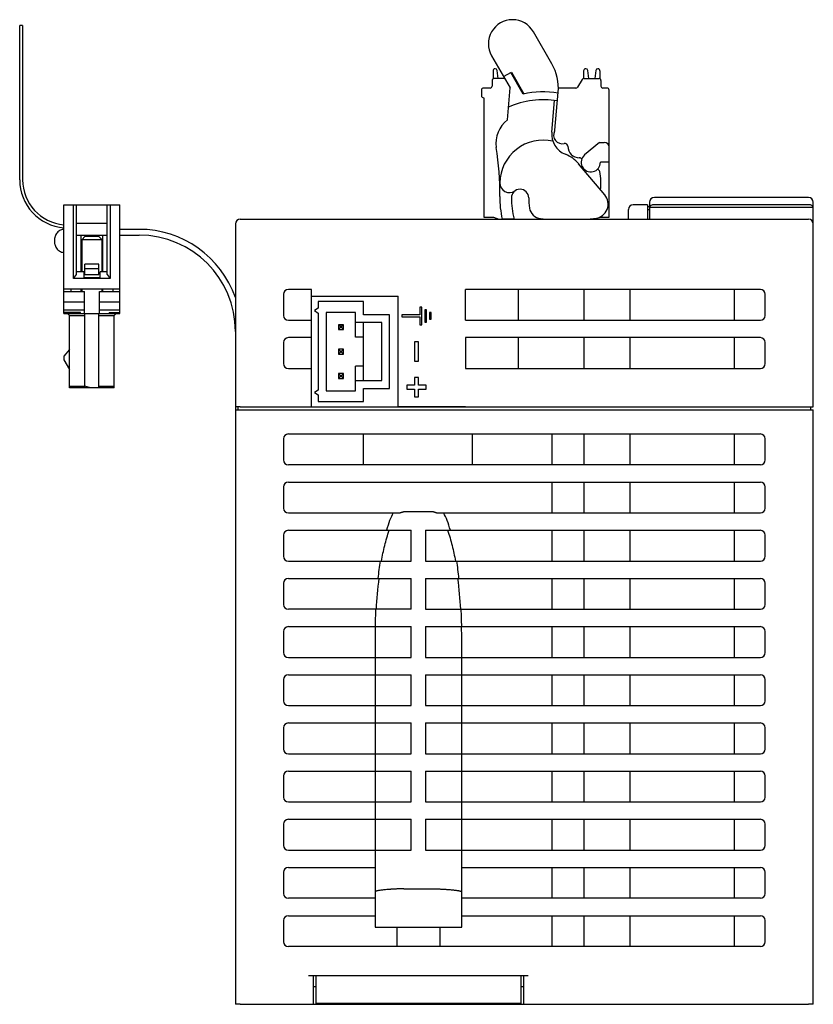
# Model space of a CAD drawing. Extents: x 38 to 249, y 9 to 203.
# Tile 1 of 11: x 38 to 112, y 9 to 101. Entities that reach past the tile are written whole.
import ezdxf

# ---------------------------------------------------------------- set-up
doc = ezdxf.new("R2010")
doc.units = 0
doc.header["$LTSCALE"] = 16.335
doc.layers.get('0').update_dxf_attribs({"linetype": 'CONTINUOUS'})

msp = doc.modelspace()

# ---------------------------------------------------------------- linework, layer by layer
at = {"color": 7, "linetype": 'CONTINUOUS'}
for p, q in [((37.92, 86.132), (37.92, 100.532)), ((38.19, 100.532), (37.92, 100.532)), ((38.19, 100.532), (38.19, 86.132)), ((87.651, 96.956), (85.919, 99.956)), ((82.022, 97.706), (83.754, 94.706)), ((82.155, 96.311), (82.155, 95.566)), ((82.357, 96.491), (82.335, 96.491)), ((82.633, 95.591), (82.536, 96.335)), ((83.144, 95.762), (83.865, 96.178)), ((84.98, 94.127), (83.813, 96.148)), ((83.865, 96.178), (85.041, 94.141)), ((90.615, 96.311), (90.615, 95.59)), ((90.817, 96.491), (90.795, 96.491)), ((91.093, 95.591), (90.996, 96.335)), ((91.764, 96.335), (91.667, 95.591)), ((91.943, 96.491), (91.965, 96.491)), ((92.145, 96.311), (92.145, 95.566)), ((82.065, 95.411), (82.065, 94.871)), ((83.243, 95.591), (82.245, 95.591)), ((83.213, 95.642), (83.207, 95.591)), ((90.473, 95.501), (90.057, 94.781)), ((90.629, 95.591), (92.055, 95.591)), ((92.235, 95.411), (92.235, 94.871)), ((81.075, 94.511), (81.075, 93.971)), ((81.885, 94.691), (81.255, 94.691)), ((83.492, 91.711), (83.754, 94.706)), ((87.926, 90.762), (88.237, 94.314)), ((89.901, 94.691), (88.252, 94.691)), ((92.82, 94.691), (92.415, 94.691)), ((93, 82.631), (93, 94.511)), ((81.255, 93.791), (81.3, 93.791)), ((81.3, 93.791), (81.3, 82.631)), ((87.638, 90.572), (87.898, 93.539)), ((92.106, 89.621), (90.711, 88.451)), ((92.106, 89.621), (92.55, 89.621)), ((92.593, 84.723), (90.153, 87.631)), ((93, 87.761), (92.19, 87.761)), ((42.06, 73.631), (42.06, 83.801)), ((42.06, 83.801), (47.28, 83.801)), ((42.96, 76.912), (42.96, 83.801)), ((43.23, 77.287), (43.23, 83.801)), ((46.11, 77.287), (46.11, 83.801)), ((46.38, 83.801), (46.38, 76.912)), ((47.28, 73.631), (47.28, 83.801)), ((96.6, 83.801), (95.25, 83.801)), ((96.6, 83.801), (96.6, 82.451)), ((96.78, 84.026), (96.78, 82.451)), ((111.63, 84.476), (97.23, 84.476)), ((111.63, 83.801), (97.23, 83.801)), ((112.08, 64.901), (112.08, 84.026)), ((94.8, 82.451), (94.8, 83.351)), ((96.6, 83.621), (96.78, 83.621)), ((96.6, 83.351), (96.78, 83.351)), ((112.08, 83.531), (96.78, 83.531)), ((46.11, 82.037), (43.23, 82.037)), ((58.08, 82.001), (58.08, 9.101)), ((58.53, 82.451), (111.63, 82.451)), ((81.3, 82.631), (82.2, 82.631)), ((82.2, 82.631), (82.695, 82.451)), ((83.001, 82.472), (84.111, 82.472)), ((91.605, 82.451), (91.835, 82.535)), ((92.124, 82.631), (93, 82.631)), ((43.23, 80.957), (46.11, 80.957)), ((43.68, 77.537), (43.68, 80.957)), ((45.66, 80.957), (45.66, 77.537)), ((49.08, 81.497), (47.28, 81.497)), ((47.28, 80.957), (49.08, 80.957)), ((44.022, 80.831), (43.752, 80.561)), ((43.752, 77.537), (43.752, 80.561)), ((43.752, 80.561), (45.588, 80.561)), ((45.318, 80.831), (44.022, 80.831)), ((45.588, 80.561), (45.318, 80.831)), ((45.588, 80.561), (45.588, 77.537)), ((44.013, 77.267), (44.013, 78.257)), ((45.327, 78.257), (44.013, 78.257)), ((45.327, 77.267), (45.327, 78.257)), ((42.96, 76.912), (43.23, 77.287)), ((43.905, 77.537), (43.23, 77.537)), ((43.905, 77.537), (43.905, 76.912)), ((45.327, 77.807), (44.013, 77.807)), ((44.013, 77.267), (45.327, 77.267)), ((45.435, 76.912), (45.435, 77.537)), ((46.11, 77.537), (45.435, 77.537)), ((46.11, 77.287), (46.38, 76.912)), ((46.38, 76.912), (42.96, 76.912)), ((45.435, 76.979), (43.905, 76.979)), ((47.28, 75.917), (42.06, 75.917)), ((42.06, 75.701), (43.968, 75.701)), ((42.69, 75.917), (42.69, 75.701)), ((43.68, 75.701), (43.68, 75.917)), ((43.752, 75.701), (43.752, 75.917)), ((43.968, 73.631), (43.968, 75.701)), ((45.372, 73.631), (45.372, 75.701)), ((45.372, 75.701), (47.28, 75.701)), ((45.588, 75.917), (45.588, 75.701)), ((45.66, 75.917), (45.66, 75.701)), ((46.65, 75.701), (46.65, 75.917)), ((62.58, 75.431), (62.58, 73.451)), ((65.19, 75.881), (63.03, 75.881)), ((65.19, 64.901), (65.19, 75.881)), ((79.59, 73.001), (79.59, 75.881)), ((107.13, 75.881), (79.59, 75.881)), ((84.54, 73.001), (84.54, 75.881)), ((90.66, 73.001), (90.66, 75.881)), ((94.98, 73.001), (94.98, 75.881)), ((104.7, 73.001), (104.7, 75.881)), ((107.58, 73.451), (107.58, 75.431)), ((43.968, 74.693), (42.06, 74.693)), ((47.28, 74.693), (45.372, 74.693)), ((65.19, 75.251), (73.29, 75.251)), ((65.802, 74.743), (65.802, 74.126)), ((70.032, 74.743), (65.802, 74.743)), ((70.032, 73.51), (70.032, 74.743)), ((73.29, 64.901), (73.29, 75.251)), ((73.29, 64.901), (73.29, 75.251)), ((42.06, 73.991), (43.968, 73.991)), ((43.59, 73.721), (42.06, 73.721)), ((42.06, 73.631), (47.28, 73.631)), ((42.398, 73.631), (42.578, 73.451)), ((43.59, 73.631), (43.59, 73.721)), ((44.013, 73.451), (44.013, 73.631)), ((45.327, 66.701), (45.327, 73.631)), ((45.372, 73.991), (47.28, 73.991)), ((46.29, 73.721), (46.29, 73.631)), ((46.29, 73.721), (47.28, 73.721)), ((46.65, 73.721), (46.65, 73.676)), ((46.92, 73.676), (46.65, 73.676)), ((46.763, 73.451), (46.943, 73.631)), ((46.92, 73.721), (46.92, 73.676)), ((65.802, 74.126), (65.46, 73.901)), ((65.46, 73.901), (65.802, 73.676)), ((65.802, 73.676), (65.802, 66.476)), ((66.567, 73.735), (66.567, 66.418)), ((69.312, 73.735), (66.567, 73.735)), ((69.312, 71.426), (69.312, 73.735)), ((75.324, 74.238), (75.324, 73.496)), ((75.504, 74.238), (75.324, 74.238)), ((75.504, 72.574), (75.504, 74.238)), ((75.764, 73.978), (75.764, 72.834)), ((75.944, 73.978), (75.764, 73.978)), ((75.944, 72.834), (75.944, 73.978)), ((76.204, 73.718), (76.204, 73.094)), ((76.384, 73.718), (76.204, 73.718)), ((76.384, 73.094), (76.384, 73.718)), ((42.578, 66.701), (42.578, 73.451)), ((42.578, 73.451), (44.015, 73.451)), ((44.015, 66.836), (44.015, 73.451)), ((45.327, 73.451), (46.763, 73.451)), ((46.763, 66.701), (46.763, 73.451)), ((63.03, 73.001), (65.19, 73.001)), ((71.751, 72.79), (69.312, 72.79)), ((72.471, 73.51), (70.032, 73.51)), ((70.032, 67.363), (70.032, 72.79)), ((71.751, 67.363), (71.751, 72.79)), ((72.471, 66.643), (72.471, 73.51)), ((73.614, 73.496), (73.614, 73.316)), ((75.324, 73.496), (73.614, 73.496)), ((73.614, 73.316), (75.324, 73.316)), ((75.324, 73.316), (75.324, 72.574)), ((75.764, 72.834), (75.944, 72.834)), ((76.204, 73.094), (76.384, 73.094)), ((79.59, 73.001), (107.13, 73.001)), ((67.715, 72.587), (67.715, 72.137)), ((67.894, 72.407), (67.715, 72.587)), ((68.165, 72.587), (67.715, 72.587)), ((67.894, 72.317), (67.715, 72.137)), ((67.715, 72.137), (68.165, 72.137)), ((67.894, 72.317), (67.894, 72.407)), ((67.894, 72.407), (67.984, 72.407)), ((67.984, 72.317), (67.894, 72.317)), ((68.165, 72.587), (67.984, 72.407)), ((67.984, 72.407), (67.984, 72.317)), ((67.984, 72.317), (68.165, 72.137)), ((68.165, 72.137), (68.165, 72.587)), ((75.324, 72.574), (75.504, 72.574)), ((62.58, 70.931), (62.58, 68.951)), ((65.19, 71.381), (63.03, 71.381)), ((70.032, 71.426), (69.312, 71.426)), ((74.82, 70.976), (74.82, 69.176)), ((75.18, 70.976), (74.82, 70.976)), ((75.18, 69.176), (75.18, 70.976)), ((79.59, 71.381), (79.59, 68.501)), ((107.13, 71.381), (79.59, 71.381)), ((84.54, 68.501), (84.54, 71.381)), ((90.66, 68.501), (90.66, 71.381)), ((94.98, 68.501), (94.98, 71.381)), ((104.7, 68.501), (104.7, 71.381)), ((107.58, 68.951), (107.58, 70.931)), ((42.578, 70.256), (42.06, 69.639)), ((67.715, 70.301), (67.715, 69.851)), ((67.894, 70.121), (67.715, 70.301)), ((68.165, 70.301), (67.715, 70.301)), ((67.894, 70.031), (67.715, 69.851)), ((67.894, 70.031), (67.894, 70.121)), ((67.894, 70.121), (67.984, 70.121)), ((67.984, 70.031), (67.894, 70.031)), ((68.165, 70.301), (67.984, 70.121)), ((67.984, 70.121), (67.984, 70.031)), ((67.984, 70.031), (68.165, 69.851)), ((68.165, 69.851), (68.165, 70.301)), ((42.06, 69.639), (42.06, 69.307)), ((42.06, 69.307), (42.578, 68.411)), ((67.715, 69.851), (68.165, 69.851)), ((74.82, 69.176), (75.18, 69.176)), ((63.03, 68.501), (65.19, 68.501)), ((69.312, 66.418), (69.312, 68.726)), ((70.032, 68.726), (69.312, 68.726)), ((79.59, 68.501), (107.13, 68.501)), ((67.715, 68.015), (67.715, 67.565)), ((67.894, 67.835), (67.715, 68.015)), ((68.165, 68.015), (67.715, 68.015)), ((67.894, 67.745), (67.715, 67.565)), ((67.715, 67.565), (68.165, 67.565)), ((67.894, 67.745), (67.894, 67.835)), ((67.894, 67.835), (67.984, 67.835)), ((67.984, 67.745), (67.894, 67.745)), ((68.165, 68.015), (67.984, 67.835)), ((67.984, 67.835), (67.984, 67.745)), ((67.984, 67.745), (68.165, 67.565)), ((68.165, 67.565), (68.165, 68.015)), ((69.312, 67.363), (71.751, 67.363)), ((74.82, 67.646), (74.82, 66.926)), ((75.18, 67.646), (74.82, 67.646)), ((75.18, 66.926), (75.18, 67.646)), ((42.578, 66.836), (42.712, 66.701)), ((42.578, 66.836), (44.015, 66.836)), ((46.763, 66.701), (42.578, 66.701)), ((44.537, 66.701), (44.015, 66.836)), ((45.327, 66.836), (46.763, 66.836)), ((46.627, 66.701), (46.763, 66.836)), ((65.802, 66.476), (65.46, 66.251)), ((65.46, 66.251), (65.802, 66.026)), ((66.567, 66.418), (69.312, 66.418)), ((70.032, 65.41), (70.032, 66.643)), ((70.032, 66.643), (72.471, 66.643)), ((74.1, 66.926), (74.1, 66.566)), ((74.82, 66.926), (74.1, 66.926)), ((74.1, 66.566), (74.82, 66.566)), ((74.82, 66.566), (74.82, 65.846)), ((75.9, 66.926), (75.18, 66.926)), ((75.18, 65.846), (75.18, 66.566)), ((75.18, 66.566), (75.9, 66.566)), ((75.9, 66.566), (75.9, 66.926)), ((65.802, 66.026), (65.802, 65.41)), ((65.802, 65.41), (70.032, 65.41)), ((74.82, 65.846), (75.18, 65.846)), ((58.53, 64.901), (58.08, 64.901)), ((58.08, 64.631), (112.08, 64.631)), ((58.35, 64.631), (58.35, 64.901)), ((58.53, 64.901), (65.19, 64.901)), ((65.19, 64.901), (112.08, 64.901)), ((79.59, 64.901), (73.29, 64.901)), ((111.81, 64.901), (111.81, 64.631)), ((112.08, 9.101), (112.08, 64.631)), ((62.58, 61.931), (62.58, 59.951)), ((63.03, 62.381), (107.13, 62.381)), ((70.05, 59.501), (70.05, 62.381)), ((80.22, 59.501), (80.22, 62.381)), ((87.69, 59.501), (87.69, 62.381)), ((90.66, 59.501), (90.66, 62.381)), ((94.98, 59.501), (94.98, 62.381)), ((104.7, 59.501), (104.7, 62.381)), ((107.58, 59.951), (107.58, 61.931)), ((107.13, 59.501), (63.03, 59.501)), ((62.58, 57.431), (62.58, 55.451)), ((63.03, 57.881), (107.13, 57.881)), ((87.69, 55.001), (87.69, 57.881)), ((90.66, 55.001), (90.66, 57.881)), ((94.98, 55.001), (94.98, 57.881)), ((104.7, 55.001), (104.7, 57.881)), ((107.58, 55.451), (107.58, 57.431)), ((63.03, 55.001), (73.486, 55.001)), ((76.53, 55.101), (73.83, 55.101)), ((76.874, 55.001), (107.13, 55.001)), ((63.03, 53.381), (74.505, 53.381)), ((74.505, 50.501), (74.505, 53.381)), ((75.855, 53.381), (107.13, 53.381)), ((75.855, 53.381), (75.855, 50.501)), ((87.69, 50.501), (87.69, 53.381)), ((90.66, 50.501), (90.66, 53.381)), ((94.98, 50.501), (94.98, 53.381)), ((104.7, 50.501), (104.7, 53.381)), ((62.58, 52.931), (62.58, 50.951)), ((107.58, 50.951), (107.58, 52.931)), ((63.03, 50.501), (74.505, 50.501)), ((75.855, 50.501), (107.13, 50.501)), ((63.03, 48.881), (74.505, 48.881)), ((74.505, 46.001), (74.505, 48.881)), ((75.855, 48.881), (107.13, 48.881)), ((75.855, 48.881), (75.855, 46.001)), ((87.69, 46.001), (87.69, 48.881)), ((90.66, 46.001), (90.66, 48.881)), ((94.98, 46.001), (94.98, 48.881)), ((104.7, 46.001), (104.7, 48.881)), ((62.58, 48.431), (62.58, 46.451)), ((107.58, 46.451), (107.58, 48.431)), ((74.505, 46.001), (63.03, 46.001)), ((75.855, 46.001), (107.13, 46.001)), ((63.03, 44.381), (74.505, 44.381)), ((74.505, 41.501), (74.505, 44.381)), ((75.855, 44.381), (107.13, 44.381)), ((75.855, 44.381), (75.855, 41.501)), ((87.69, 41.501), (87.69, 44.381)), ((90.66, 41.501), (90.66, 44.381)), ((94.98, 41.501), (94.98, 44.381)), ((104.7, 41.501), (104.7, 44.381)), ((62.58, 43.931), (62.58, 41.951)), ((107.58, 41.951), (107.58, 43.931)), ((71.13, 42.801), (71.13, 16.301)), ((79.23, 16.301), (79.23, 42.801)), ((63.03, 41.501), (74.505, 41.501)), ((75.855, 41.501), (107.13, 41.501)), ((63.03, 39.881), (74.505, 39.881)), ((74.505, 37.001), (74.505, 39.881)), ((75.855, 39.881), (107.13, 39.881)), ((75.855, 39.881), (75.855, 37.001)), ((87.69, 37.001), (87.69, 39.881)), ((90.66, 37.001), (90.66, 39.881)), ((94.98, 37.001), (94.98, 39.881)), ((104.7, 37.001), (104.7, 39.881)), ((62.58, 39.431), (62.58, 37.451)), ((107.58, 37.451), (107.58, 39.431)), ((63.03, 37.001), (74.505, 37.001)), ((75.855, 37.001), (107.13, 37.001)), ((63.03, 35.381), (74.505, 35.381)), ((74.505, 32.501), (74.505, 35.381)), ((75.855, 35.381), (107.13, 35.381)), ((75.855, 35.381), (75.855, 32.501)), ((87.69, 32.501), (87.69, 35.381)), ((90.66, 32.501), (90.66, 35.381)), ((94.98, 32.501), (94.98, 35.381)), ((104.7, 32.501), (104.7, 35.381)), ((62.58, 34.931), (62.58, 32.951)), ((107.58, 32.951), (107.58, 34.931)), ((63.03, 32.501), (74.505, 32.501)), ((75.855, 32.501), (107.13, 32.501)), ((62.58, 30.431), (62.58, 28.451)), ((63.03, 30.881), (74.505, 30.881)), ((74.505, 28.001), (74.505, 30.881)), ((75.855, 30.881), (107.13, 30.881)), ((75.855, 30.881), (75.855, 28.001)), ((87.69, 28.001), (87.69, 30.881)), ((90.66, 28.001), (90.66, 30.881)), ((94.98, 28.001), (94.98, 30.881)), ((104.7, 28.001), (104.7, 30.881)), ((107.58, 28.451), (107.58, 30.431)), ((63.03, 28.001), (74.505, 28.001)), ((75.855, 28.001), (107.13, 28.001)), ((62.58, 25.931), (62.58, 23.951)), ((63.03, 26.381), (74.505, 26.381)), ((74.505, 23.501), (74.505, 26.381)), ((75.855, 26.381), (107.13, 26.381)), ((75.855, 26.381), (75.855, 23.501)), ((87.69, 23.501), (87.69, 26.381)), ((90.66, 23.501), (90.66, 26.381)), ((94.98, 23.501), (94.98, 26.381)), ((104.7, 23.501), (104.7, 26.381)), ((107.58, 23.951), (107.58, 25.931)), ((63.03, 23.501), (74.505, 23.501)), ((75.855, 23.501), (107.13, 23.501)), ((62.58, 21.431), (62.58, 19.451)), ((63.03, 21.881), (71.13, 21.881)), ((79.23, 21.881), (107.13, 21.881)), ((87.69, 19.001), (87.69, 21.881)), ((90.66, 19.001), (90.66, 21.881)), ((94.98, 19.001), (94.98, 21.881)), ((104.7, 19.001), (104.7, 21.881)), ((107.58, 19.451), (107.58, 21.431)), ((73.83, 19.901), (76.53, 19.901)), ((71.13, 19.001), (63.03, 19.001)), ((107.13, 19.001), (79.23, 19.001)), ((62.58, 16.931), (62.58, 14.951)), ((63.03, 17.381), (71.13, 17.381)), ((79.23, 17.381), (107.13, 17.381)), ((87.69, 14.501), (87.69, 17.381)), ((90.66, 14.501), (90.66, 17.381)), ((94.98, 14.501), (94.98, 17.381)), ((104.7, 14.501), (104.7, 17.381)), ((107.58, 14.951), (107.58, 16.931)), ((71.13, 16.301), (79.23, 16.301)), ((73.155, 16.301), (73.155, 14.501)), ((77.205, 14.501), (77.205, 16.301)), ((107.13, 14.501), (63.03, 14.501)), ((64.92, 11.801), (85.44, 11.801)), ((65.37, 9.101), (65.37, 11.801)), ((65.595, 11.801), (65.595, 9.191)), ((84.765, 9.191), (84.765, 11.801)), ((84.99, 11.801), (84.99, 9.101)), ((65.595, 10.721), (65.37, 10.721)), ((84.99, 10.721), (84.765, 10.721)), ((58.53, 9.101), (58.08, 9.101)), ((58.53, 9.101), (64.92, 9.101)), ((64.92, 9.101), (85.44, 9.101)), ((84.765, 9.191), (65.595, 9.191)), ((68.88, 9.101), (68.88, 9.191)), ((80.58, 9.191), (80.58, 9.101)), ((85.44, 9.101), (111.63, 9.101)), ((112.08, 9.101), (111.63, 9.101))]:
    msp.add_line(p, q, dxfattribs=at)
for centre, radius, start, end in [((83.97, 98.831), 2.25, 30, 210), ((83.754, 94.706), 4.5, 355, 30), ((82.335, 96.311), 0.18, 90, 180), ((82.357, 96.311), 0.18, 7.5, 90), ((90.795, 96.311), 0.18, 90, 180), ((90.817, 96.311), 0.18, 7.5, 90), ((91.943, 96.311), 0.18, 90, 172.5), ((91.965, 96.311), 0.18, 0, 90), ((81.885, 94.871), 0.18, 270, 0), ((82.245, 95.411), 0.18, 90, 180), ((89.901, 94.871), 0.18, 270, 330), ((90.629, 95.411), 0.18, 90, 150), ((92.055, 95.411), 0.18, 0, 90), ((92.415, 94.871), 0.18, 180, 270), ((81.255, 94.511), 0.18, 90, 180), ((81.255, 93.971), 0.18, 180, 270), ((86.835, 85.781), 8.55, 80.62317, 102.53338), ((92.82, 94.511), 0.18, 0, 90), ((86.835, 85.781), 7.83, 80.21981, 114.43128), ((85.125, 89.561), 2.7, 127.22615, 188.97267), ((89.655, 90.396), 2.025, 175, 248.93154), ((88.622, 90.301), 0.81, 153.34162, 283.48453), ((87.657, 90.785), 0.27, 333.34162, 355), ((86.835, 85.781), 4.05, 77.03213, 179.19061), ((88.874, 89.25), 0.27, 0.6751, 103.48453), ((90.224, 89.266), 1.08, 180.6751, 269.48759), ((92.55, 89.171), 0.45, 0, 90), ((55.788, 84.929), 27, 359.20756, 8.97267), ((87.844, 85.693), 3.015, 40, 68.93154), ((91.29, 87.761), 0.9, 130, 0), ((90.212, 87.916), 0.27, 31.57529, 89.48759), ((91.855, 86.836), 0.27, 11.86848, 80.24244), ((86.835, 85.781), 5.4, 353.70265, 11.86848), ((42.42, 86.132), 4.5, 180, 265.41018), ((42.42, 86.132), 4.23, 180, 265.11591), ((83.685, 85.826), 0.9, 179.19061, 305.36363), ((84.675, 84.431), 0.81, 0, 180), ((91.559, 83.856), 1.35, 276.68822, 40), ((91.785, 84.431), 9, 179.20756, 192.71006), ((91.785, 84.431), 7.92, 180, 194.47794), ((91.785, 84.431), 6.3, 180, 188.61273), ((95.25, 83.351), 0.45, 90, 180), ((97.23, 84.026), 0.45, 90, 180), ((111.63, 84.026), 0.45, 0, 90), ((86.713, 83.663), 1.17, 188.61273, 263.64176), ((58.53, 82.001), 0.45, 90, 180), ((89.085, 104.951), 22.59, 263.64176, 264.98654), ((89.085, 104.951), 22.59, 275.02359, 276.68822), ((111.63, 82.001), 0.45, 0, 90), ((49.08, 71.957), 9.54, 19.32545, 90), ((49.08, 71.957), 9, 0, 90), ((63.03, 75.431), 0.45, 90, 180), ((107.13, 75.431), 0.45, 0, 90), ((63.03, 73.451), 0.45, 180, 270), ((107.13, 73.451), 0.45, 270, 0), ((63.03, 70.931), 0.45, 90, 180), ((107.13, 70.931), 0.45, 0, 90), ((63.03, 68.951), 0.45, 180, 270), ((107.13, 68.951), 0.45, 270, 0), ((63.03, 61.931), 0.45, 90, 180), ((107.13, 61.931), 0.45, 0, 90), ((63.03, 59.951), 0.45, 180, 270), ((107.13, 59.951), 0.45, 270, 0), ((63.03, 57.431), 0.45, 90, 180), ((107.13, 57.431), 0.45, 0, 90), ((63.03, 55.451), 0.45, 180, 270), ((107.13, 55.451), 0.45, 270, 0), ((63.03, 52.931), 0.45, 90, 180), ((107.13, 52.931), 0.45, 0, 90), ((63.03, 50.951), 0.45, 180, 270), ((107.13, 50.951), 0.45, 270, 0), ((63.03, 48.431), 0.45, 90, 180), ((115.578, 43.449), 44.428, 172.97746, 176.70733), ((34.782, 43.449), 44.428, 3.29267, 7.02254), ((107.13, 48.431), 0.45, 0, 90), ((63.03, 46.451), 0.45, 180, 270), ((107.13, 46.451), 0.45, 270, 0), ((63.03, 43.931), 0.45, 90, 180), ((126.722, 42.804), 55.592, 178.37458, 180.00322), ((23.638, 42.804), 55.592, 359.99678, 1.62542), ((107.13, 43.931), 0.45, 0, 90), ((63.03, 41.951), 0.45, 180, 270), ((107.13, 41.951), 0.45, 270, 0), ((63.03, 39.431), 0.45, 90, 180), ((107.13, 39.431), 0.45, 0, 90), ((63.03, 37.451), 0.45, 180, 270), ((107.13, 37.451), 0.45, 270, 0), ((63.03, 34.931), 0.45, 90, 180), ((107.13, 34.931), 0.45, 0, 90), ((63.03, 32.951), 0.45, 180, 270), ((107.13, 32.951), 0.45, 270, 0), ((63.03, 30.431), 0.45, 90, 180), ((107.13, 30.431), 0.45, 0, 90), ((63.03, 28.451), 0.45, 180, 270), ((107.13, 28.451), 0.45, 270, 0), ((63.03, 25.931), 0.45, 90, 180), ((107.13, 25.931), 0.45, 0, 90), ((63.03, 23.951), 0.45, 180, 270), ((107.13, 23.951), 0.45, 270, 0), ((63.03, 21.431), 0.45, 90, 180), ((107.13, 21.431), 0.45, 0, 90), ((63.03, 19.451), 0.45, 180, 270), ((107.13, 19.451), 0.45, 270, 0), ((63.03, 16.931), 0.45, 90, 180), ((107.13, 16.931), 0.45, 0, 90), ((63.03, 14.951), 0.45, 180, 270), ((107.13, 14.951), 0.45, 270, 0)]:
    msp.add_arc(centre, radius, start, end, dxfattribs=at)
for centre, major_axis, ratio, start_param, end_param in [((97.23, 83.531), (0.45, 0), 0.6, 1.570796, 3.141593), ((111.63, 83.531), (0.45, 0), 0.6, 0, 1.570796), ((73.83, 43.601), (0, 12.3), 0.219512, 0.384918, 0.651588), ((76.53, 43.601), (0, 12.3), 0.219512, -0.651588, -0.384918), ((73.83, 43.601), (0, 12.3), 0.219512, 0.975232, 1.127114), ((76.53, 43.601), (0, 12.3), 0.219512, -1.127114, -0.975232), ((73.83, 43.601), (0, 12.3), 0.219512, 1.374415, 1.507339), ((76.53, 43.601), (0, 12.3), 0.219512, -1.507339, -1.374415)]:
    msp.add_ellipse(centre, major_axis=major_axis, ratio=ratio, start_param=start_param, end_param=end_param, dxfattribs=at)
for points, knots in [([(42.06, 81.497), (42.007, 81.497), (41.897, 81.486), (41.728, 81.429), (41.565, 81.328), (41.419, 81.186), (41.301, 81.012), (41.231, 80.849), (41.193, 80.714), (41.174, 80.613), (41.164, 80.53), (41.161, 80.465), (41.16, 80.417), (41.161, 80.369), (41.164, 80.304), (41.174, 80.221), (41.193, 80.12), (41.231, 79.986), (41.301, 79.823), (41.419, 79.648), (41.565, 79.506), (41.728, 79.406), (41.897, 79.348), (42.007, 79.337), (42.06, 79.337)], [0, 0, 0, 0, 0.0625, 0.125, 0.1875, 0.25, 0.3125, 0.375, 0.40625, 0.4375, 0.46875, 0.484375, 0.5, 0.515625, 0.53125, 0.5625, 0.59375, 0.625, 0.6875, 0.75, 0.8125, 0.875, 0.9375, 1, 1, 1, 1]), ([(73.83, 55.101), (73.823, 55.101), (73.808, 55.099), (73.786, 55.092), (73.765, 55.084), (73.744, 55.076), (73.722, 55.072), (73.7, 55.067), (73.679, 55.06), (73.651, 55.051), (73.622, 55.043), (73.593, 55.035), (73.572, 55.028), (73.551, 55.021), (73.529, 55.014), (73.507, 55.01), (73.493, 55.005), (73.486, 55.001)], [0, 0, 0, 0, 0.062404, 0.1249, 0.187424, 0.249939, 0.312454, 0.374973, 0.43749, 0.500017, 0.625055, 0.687578, 0.750098, 0.812622, 0.875131, 0.937654, 1, 1, 1, 1]), ([(76.874, 55.001), (76.867, 55.005), (76.853, 55.01), (76.831, 55.014), (76.809, 55.021), (76.788, 55.028), (76.767, 55.035), (76.738, 55.043), (76.709, 55.051), (76.681, 55.06), (76.663, 55.066), (76.649, 55.069), (76.634, 55.072), (76.616, 55.076), (76.595, 55.084), (76.574, 55.092), (76.552, 55.099), (76.537, 55.101), (76.53, 55.101)], [0, 0, 0, 0, 0.062345, 0.124867, 0.187376, 0.249899, 0.312419, 0.374942, 0.499979, 0.562504, 0.625026, 0.656285, 0.687548, 0.750062, 0.812577, 0.875101, 0.937597, 1, 1, 1, 1]), ([(71.725, 50.501), (71.811, 50.989), (71.961, 51.717), (72.223, 52.673), (72.367, 53.149), (72.453, 53.381)], [0, 0, 0, 0, 0.5, 0.75, 1, 1, 1, 1]), ([(77.907, 53.381), (77.993, 53.149), (78.137, 52.673), (78.399, 51.717), (78.549, 50.989), (78.635, 50.501)], [0, 0, 0, 0, 0.25, 0.5, 1, 1, 1, 1]), ([(73.83, 19.901), (73.786, 19.901), (73.697, 19.9), (73.565, 19.895), (73.433, 19.888), (73.303, 19.881), (73.173, 19.875), (73.046, 19.869), (72.92, 19.863), (72.796, 19.855), (72.675, 19.846), (72.519, 19.835), (72.333, 19.821), (72.153, 19.805), (72.017, 19.792), (71.892, 19.779), (71.748, 19.764), (71.591, 19.745), (71.455, 19.725), (71.356, 19.707), (71.289, 19.691), (71.248, 19.68), (71.212, 19.669), (71.183, 19.656), (71.16, 19.644), (71.143, 19.631), (71.133, 19.617), (71.13, 19.606), (71.13, 19.601)], [0, 0, 0, 0, 0.048413, 0.09671, 0.144774, 0.192489, 0.23974, 0.286412, 0.332394, 0.377578, 0.421857, 0.465123, 0.548206, 0.626043, 0.662762, 0.697895, 0.763073, 0.820974, 0.871087, 0.913006, 0.930805, 0.946473, 0.960014, 0.971461, 0.980899, 0.988505, 0.994642, 1, 1, 1, 1]), ([(76.53, 19.901), (76.574, 19.901), (76.663, 19.9), (76.795, 19.895), (76.927, 19.889), (77.058, 19.882), (77.188, 19.875), (77.316, 19.869), (77.442, 19.863), (77.566, 19.855), (77.687, 19.847), (77.843, 19.835), (78.03, 19.821), (78.21, 19.805), (78.346, 19.792), (78.471, 19.779), (78.614, 19.764), (78.771, 19.745), (78.906, 19.725), (79.005, 19.707), (79.071, 19.692), (79.113, 19.68), (79.148, 19.669), (79.177, 19.657), (79.2, 19.644), (79.217, 19.631), (79.227, 19.617), (79.23, 19.606), (79.23, 19.601)], [0, 0, 0, 0, 0.048465, 0.096829, 0.144983, 0.192804, 0.240152, 0.286906, 0.332969, 0.378246, 0.422625, 0.46598, 0.549176, 0.627061, 0.663777, 0.698877, 0.763914, 0.821614, 0.871509, 0.913233, 0.930954, 0.946559, 0.960054, 0.971472, 0.980895, 0.988498, 0.994637, 1, 1, 1, 1])]:
    msp.add_open_spline(points, degree=3, knots=knots, dxfattribs=at)

doc.saveas('drawing.dxf')
